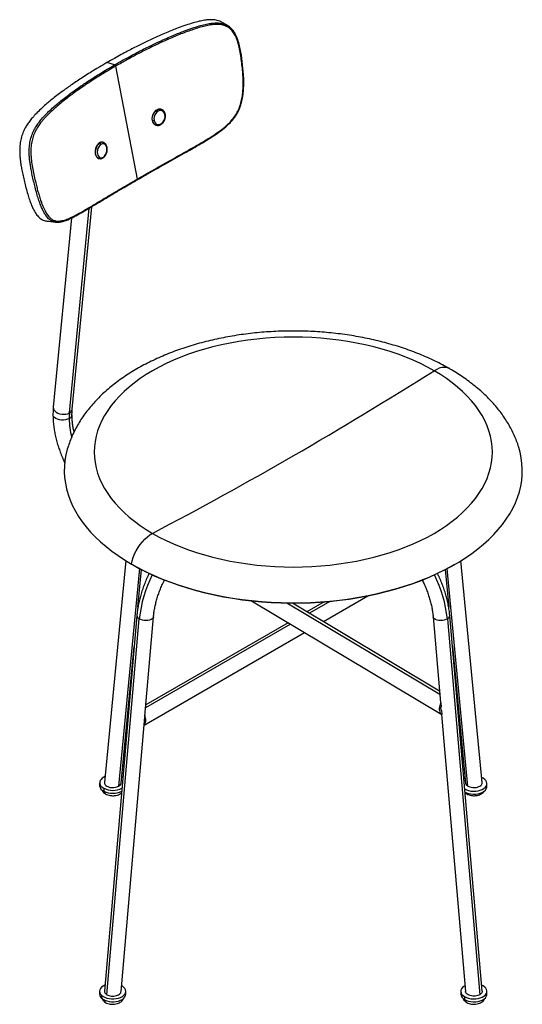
# Paper-space layout '_Isometric' of a CAD drawing. Header units: millimetres. Extents: x -230 to 192, y -96 to 731.
import ezdxf

# ---------------------------------------------------------------- set-up
doc = ezdxf.new("R2010")
doc.units = ezdxf.units.MM

psp = doc.layouts.new('_Isometric')

# ---------------------------------------------------------------- linework, layer by layer
at = {"color": 7, "linetype": 'Continuous', "lineweight": 25}
for p, q in [((-150.19, 693.32), (-156.71, 695.2)), ((-131.12, 597.34), (-149.33, 692.23)), ((-110.77, 655.86), (-111.07, 655.97)), ((-118.41, 646.57), (-118.73, 646.69)), ((-115.79, 642.79), (-115.48, 642.68)), ((-162.71, 627.57), (-163.08, 627.66)), ((-159.9, 628.18), (-160.26, 628.26)), ((-160.16, 628.23), (-159.9, 628.18)), ((-163.4, 614.62), (-163.04, 614.54)), ((-162.78, 614.49), (-163.04, 614.54)), ((-188.17, 400.84), (-171.65, 572.87)), ((-185.84, 404.01), (-169.49, 574.15)), ((-186.47, 564.69), (-201.76, 405.54)), ((-140.91, 276.72), (-158.81, 90.33)), ((-135.98, 273.78), (-135.28, 273.37)), ((135.28, 273.37), (135.98, 273.78)), ((158.81, 90.33), (140.91, 276.72)), ((-129.26, 270.05), (-146.83, 87.21)), ((-130.59, 237.72), (-127.57, 269.17)), ((127.57, 269.17), (130.6, 237.66)), ((146.83, 87.21), (129.26, 270.05)), ((-35.13, 242.94), (124.71, 147.45)), ((123.21, 164.2), (-5.53, 241.11)), ((122.96, 167.13), (-0.79, 241.07)), ((25.95, 242.09), (11.48, 233.74)), ((30.77, 242.5), (13.5, 232.53)), ((25.24, 225.51), (62.76, 247.17)), ((-131.52, 230.66), (-158.82, -85.01)), ((-156.78, -88.06), (-129.47, 227.81)), ((-124.78, 146.06), (-117.57, 229.45)), ((-4.38, 224.58), (-123.96, 155.55)), ((117.57, 229.45), (123.79, 157.52)), ((129.47, 227.81), (156.78, -88.06)), ((158.82, -85.01), (131.52, 230.66)), ((-125.43, 138.53), (9.38, 216.35)), ((-2.37, 223.37), (-124.18, 153.05)), ((-144.8, 89.84), (-133.77, 204.57)), ((133.77, 204.57), (144.8, 89.84)), ((123.79, 158.02), (123.89, 157.03)), ((123.89, 157.03), (124.18, 153.73)), ((124.44, 150.75), (124.72, 147.44)), ((-125.48, 138.63), (-124.89, 145.5)), ((-124.77, 146.62), (-124.89, 145.5)), ((124.66, 147.48), (144.79, -85.37)), ((-144.79, -85.37), (-125.43, 138.6)), ((-125.48, 138.63), (-125.49, 138.58)), ((-143.32, 94.13), (-144.36, 94.76)), ((144.4, 94), (143.39, 93.4)), ((159.58, 93.8), (158.42, 94.38)), ((-162.8, 90.08), (-162.8, 87.64)), ((-159.25, 85.41), (-159.25, 82.96)), ((162.8, 86.86), (162.8, 89.31)), ((144.4, 81.71), (145.74, 80.66)), ((159.58, -80.7), (158.39, -80.1)), ((-162.8, -85.19), (-162.8, -87.64)), ((-161.18, -88.51), (-161.18, -90.96)), ((-140.81, -87.64), (-140.81, -85.19)), ((140.8, -85.19), (140.8, -87.64)), ((144.03, -89.68), (144.03, -92.13)), ((162.8, -87.64), (162.8, -85.19))]:
    psp.add_line(p, q, dxfattribs=at)
at = {"color": 7, "linetype": 'Continuous', "lineweight": 25, "flags": 128}
for points in [[(-111.08, 655.98), (-112.18, 656.2), (-113.39, 656.09), (-114.59, 655.65), (-115.74, 654.89), (-116.77, 653.86), (-117.64, 652.6), (-118.29, 651.18), (-118.7, 649.67), (-118.85, 648.15), (-118.73, 646.69)], [(-118.41, 646.57), (-118.53, 648.03), (-118.39, 649.56), (-117.98, 651.07), (-117.32, 652.48), (-116.46, 653.74), (-115.42, 654.77), (-114.28, 655.53), (-113.07, 655.98), (-111.87, 656.08), (-110.77, 655.86)], [(-107.96, 651.36), (-108.37, 652.67), (-109.06, 653.73), (-109.98, 654.47), (-111.08, 654.85), (-112.27, 654.83), (-113.48, 654.41), (-114.62, 653.63), (-115.61, 652.54), (-116.39, 651.2), (-116.91, 649.73), (-117.12, 648.2), (-117.02, 646.73)], [(-110.77, 655.86), (-110.73, 655.85), (-110.53, 655.77)], [(-117.02, 646.73), (-116.61, 645.42), (-115.92, 644.36), (-115, 643.61), (-113.9, 643.24), (-112.71, 643.26), (-111.5, 643.68), (-110.36, 644.46), (-109.37, 645.55), (-108.59, 646.88), (-108.07, 648.36), (-107.86, 649.89), (-107.96, 651.36)], [(-115.48, 642.68), (-115.52, 642.69), (-115.72, 642.78)], [(-163.08, 627.66), (-164.07, 626.83), (-164.94, 625.74), (-165.67, 624.43), (-166.2, 622.97), (-166.51, 621.44), (-166.59, 619.9), (-166.43, 618.44), (-166.04, 617.14), (-165.43, 616.05), (-164.65, 615.23), (-163.73, 614.72), (-163.41, 614.62)], [(-163.04, 614.54), (-163.36, 614.63), (-164.29, 615.14), (-165.07, 615.96), (-165.67, 617.05), (-166.06, 618.36), (-166.22, 619.82), (-166.14, 621.35), (-165.83, 622.89), (-165.3, 624.34), (-164.58, 625.65), (-163.7, 626.75), (-162.71, 627.57)], [(-161.8, 626.52), (-162.78, 625.67), (-163.62, 624.52), (-164.27, 623.14), (-164.67, 621.62), (-164.81, 620.08), (-164.67, 618.62), (-164.26, 617.33), (-163.61, 616.3), (-162.77, 615.61), (-161.78, 615.29), (-160.73, 615.38), (-159.68, 615.87)], [(-159.68, 615.87), (-158.7, 616.72), (-157.85, 617.87), (-157.21, 619.25), (-156.8, 620.76), (-156.66, 622.3), (-156.81, 623.77), (-157.21, 625.06), (-157.86, 626.08), (-158.71, 626.78), (-159.69, 627.09), (-160.74, 627), (-161.8, 626.52)], [(118.32, 436.26), (112.73, 439.35), (106.9, 442.28), (100.84, 445.05), (94.56, 447.65), (88.09, 450.09), (81.42, 452.35), (74.59, 454.43), (67.59, 456.33), (60.45, 458.03), (53.18, 459.55), (45.79, 460.87), (38.31, 461.99), (30.75, 462.91), (23.12, 463.63), (15.44, 464.15), (7.73, 464.45), (0, 464.56), (-7.73, 464.45), (-15.44, 464.15), (-23.12, 463.63), (-30.75, 462.91), (-38.31, 461.99), (-45.79, 460.87), (-53.18, 459.55), (-60.45, 458.03), (-67.59, 456.33), (-74.59, 454.43), (-81.42, 452.35), (-88.09, 450.09), (-94.56, 447.65), (-100.84, 445.05), (-106.9, 442.28), (-112.73, 439.35), (-118.32, 436.26), (-123.66, 433.04), (-128.73, 429.67), (-133.53, 426.17), (-138.05, 422.55), (-142.27, 418.81), (-146.18, 414.96), (-149.79, 411.02), (-153.07, 406.98), (-156.03, 402.85), (-158.66, 398.66), (-160.94, 394.39), (-162.89, 390.08), (-164.48, 385.71), (-165.73, 381.31), (-166.62, 376.87), (-167.15, 372.42), (-167.33, 367.96), (-167.15, 363.5), (-166.62, 359.05), (-165.73, 354.61), (-164.48, 350.21), (-162.89, 345.84), (-160.94, 341.52), (-158.66, 337.26), (-156.03, 333.06), (-153.07, 328.94), (-149.79, 324.9), (-146.18, 320.95), (-142.27, 317.11), (-138.05, 313.37), (-133.53, 309.75), (-128.73, 306.25), (-123.66, 302.88), (-118.32, 299.65)], [(131.45, 437.88), (130.46, 438.37), (128.71, 438.88), (126.81, 439.05), (124.79, 438.87), (122.68, 438.34), (120.51, 437.46), (118.32, 436.26)], [(-118.32, 299.65), (-112.73, 296.57), (-106.9, 293.64), (-100.84, 290.87), (-94.56, 288.27), (-88.09, 285.83), (-81.42, 283.57), (-74.59, 281.49), (-67.59, 279.59), (-60.45, 277.88), (-53.18, 276.37), (-45.79, 275.05), (-38.31, 273.93), (-30.75, 273.01), (-23.12, 272.29), (-15.44, 271.77), (-7.73, 271.46), (0, 271.36), (7.73, 271.46), (15.44, 271.77), (23.12, 272.29), (30.75, 273.01), (38.31, 273.93), (45.79, 275.05), (53.18, 276.37), (60.45, 277.88), (67.59, 279.59), (74.59, 281.49), (81.42, 283.57), (88.09, 285.83), (94.56, 288.27), (100.84, 290.87), (106.9, 293.64), (112.73, 296.57), (118.32, 299.65), (123.66, 302.88), (128.73, 306.25), (133.53, 309.75), (138.05, 313.37), (142.27, 317.11), (146.18, 320.95), (149.79, 324.9), (153.07, 328.94), (156.03, 333.06), (158.66, 337.26), (160.94, 341.52), (162.89, 345.84), (164.48, 350.21), (165.73, 354.61), (166.62, 359.05), (167.15, 363.5), (167.33, 367.96), (167.15, 372.42), (166.62, 376.87), (165.73, 381.31), (164.48, 385.71), (162.89, 390.08), (160.94, 394.39), (158.66, 398.66), (156.03, 402.85), (153.07, 406.98), (149.79, 411.02), (146.18, 414.96), (142.27, 418.81), (138.05, 422.55), (133.53, 426.17), (128.73, 429.67), (123.66, 433.04), (118.32, 436.26)], [(-201.76, 405.54), (-201.73, 404.67), (-201.34, 403.53), (-200.57, 402.46), (-199.46, 401.5), (-198.06, 400.71), (-196.45, 400.12), (-194.71, 399.77), (-192.93, 399.66), (-191.18, 399.81), (-189.57, 400.21), (-188.17, 400.84)], [(-188.39, 396.1), (-189.79, 395.46), (-191.41, 395.01), (-193.16, 394.78), (-194.95, 394.78), (-196.69, 395.01), (-198.31, 395.46), (-199.71, 396.1), (-200.82, 396.91), (-201.6, 397.84), (-202, 398.85), (-202.05, 399.37)], [(-189.54, 371.84), (-190, 370.29), (-191.15, 365.55), (-191.95, 360.8), (-192.4, 356.02), (-192.49, 351.24), (-192.22, 346.46), (-191.6, 341.69), (-190.62, 336.94), (-189.29, 332.22), (-187.61, 327.54), (-185.58, 322.9), (-183.21, 318.32), (-180.49, 313.8), (-177.45, 309.36), (-174.07, 304.99), (-170.38, 300.71), (-166.36, 296.53), (-162.04, 292.45), (-157.42, 288.48), (-152.51, 284.63), (-147.32, 280.9), (-141.85, 277.31), (-136.12, 273.85)], [(-136.12, 273.85), (-130.14, 270.55), (-123.91, 267.39), (-117.46, 264.39), (-110.79, 261.56), (-103.91, 258.89), (-96.85, 256.39), (-89.6, 254.08), (-82.19, 251.94), (-74.62, 250), (-66.92, 248.24), (-59.09, 246.67), (-51.16, 245.3), (-43.12, 244.13), (-35.01, 243.16), (-26.84, 242.39), (-18.61, 241.83), (-10.35, 241.47), (-2.07, 241.31), (6.21, 241.36), (14.48, 241.62), (22.73, 242.08), (30.93, 242.75), (39.08, 243.62), (47.15, 244.69), (55.14, 245.96), (63.02, 247.43), (70.79, 249.09), (78.42, 250.95), (85.91, 252.99), (93.25, 255.21), (100.4, 257.62), (107.38, 260.2), (114.15, 262.95), (120.71, 265.87), (127.05, 268.95), (133.16, 272.18), (139.02, 275.56), (144.62, 279.09), (149.95, 282.75), (155, 286.54), (159.77, 290.45), (164.24, 294.47), (168.41, 298.6), (172.26, 302.84), (175.8, 307.16), (179.01, 311.57), (181.89, 316.05), (184.43, 320.6), (186.64, 325.21), (188.49, 329.88), (190, 334.58), (191.15, 339.31), (191.95, 344.07), (192.4, 348.85), (192.49, 353.63), (192.22, 358.41), (191.6, 363.18), (190.62, 367.93), (189.53, 371.86)], [(-136.12, 273.85), (-135.46, 276.65), (-134.55, 279.48), (-133.41, 282.3), (-132.03, 285.07), (-130.46, 287.74), (-128.71, 290.28), (-126.81, 292.64), (-124.79, 294.79), (-122.68, 296.69), (-120.51, 298.32), (-118.32, 299.65)], [(-135.28, 273.37), (-129.46, 270.16), (-123.27, 267.02), (-116.85, 264.03), (-110.21, 261.21), (-103.37, 258.56), (-96.34, 256.08), (-89.13, 253.77), (-81.76, 251.65), (-74.23, 249.71), (-66.57, 247.96), (-58.78, 246.4), (-50.89, 245.04), (-42.9, 243.88), (-34.83, 242.91), (-26.7, 242.15), (-18.51, 241.59), (-10.3, 241.23), (-2.06, 241.07), (6.18, 241.13), (14.41, 241.38), (22.61, 241.84), (30.77, 242.5), (38.87, 243.37), (46.91, 244.43), (54.85, 245.7), (62.69, 247.16), (70.42, 248.81), (78.02, 250.66), (85.47, 252.69), (92.76, 254.9), (99.88, 257.3), (106.82, 259.86), (113.56, 262.6), (120.09, 265.5), (126.39, 268.57), (132.47, 271.78), (135.28, 273.37)], [(-117.57, 229.45), (-117.61, 229.22), (-117.95, 228.45), (-118.62, 227.77), (-119.6, 227.2), (-120.81, 226.77), (-122.22, 226.51), (-123.74, 226.42), (-125.31, 226.52), (-126.83, 226.79), (-128.24, 227.23), (-129.47, 227.81)], [(129.47, 227.81), (128.24, 227.23), (126.83, 226.79), (125.31, 226.52), (123.74, 226.42), (122.22, 226.51), (120.81, 226.77), (119.6, 227.2), (118.62, 227.77), (117.95, 228.45), (117.61, 229.22), (117.57, 229.45)], [(-158.35, 95.19), (-159.18, 94.8), (-160.55, 93.93), (-161.63, 92.94), (-162.37, 91.85), (-162.75, 90.7), (-162.76, 89.53), (-162.4, 88.37), (-161.67, 87.28), (-160.61, 86.28), (-159.25, 85.41)], [(144.03, 84.82), (145.59, 84.07), (147.36, 83.5), (149.29, 83.13), (151.3, 82.97), (153.32, 83.02), (155.3, 83.29), (157.16, 83.76), (158.83, 84.43), (160.27, 85.25), (161.41, 86.22), (162.23, 87.29), (162.7, 88.43), (162.79, 89.6), (162.51, 90.76), (161.87, 91.88), (160.88, 92.9), (159.58, 93.8)], [(144.36, 82.19), (145.59, 81.62), (147.36, 81.05), (149.29, 80.68), (151.3, 80.52), (153.32, 80.57), (155.3, 80.84), (157.16, 81.31), (158.83, 81.98), (160.27, 82.8), (161.41, 83.77), (162.23, 84.84), (162.7, 85.98), (162.8, 86.86)], [(-158.39, -80.1), (-158.41, -80.11), (-159.91, -80.89), (-161.14, -81.83), (-162.05, -82.87), (-162.61, -84), (-162.8, -85.17), (-162.62, -86.33), (-162.07, -87.46), (-161.18, -88.51)], [(-161.18, -88.51), (-159.96, -89.45), (-158.46, -90.24), (-156.74, -90.86), (-154.85, -91.29), (-152.85, -91.51), (-150.82, -91.51), (-148.83, -91.3), (-146.93, -90.88), (-145.2, -90.27), (-143.7, -89.48), (-142.47, -88.55), (-141.56, -87.5), (-141, -86.37), (-140.81, -85.21), (-140.99, -84.04), (-141.54, -82.91), (-142.43, -81.86)], [(-142.43, -81.86), (-143.65, -80.92), (-144.37, -80.5)], [(144.37, -80.5), (143.34, -81.13), (142.2, -82.1), (141.38, -83.17), (140.91, -84.31), (140.82, -85.48), (141.1, -86.64), (141.74, -87.75), (142.73, -88.77), (144.03, -89.68)], [(144.03, -89.68), (145.59, -90.42), (147.36, -90.99), (149.29, -91.37), (151.3, -91.53), (153.32, -91.47), (155.3, -91.21), (157.16, -90.73), (158.83, -90.07), (160.27, -89.24), (161.41, -88.28), (162.23, -87.2), (162.7, -86.06), (162.79, -84.89), (162.51, -83.73), (161.87, -82.62), (160.88, -81.6), (159.58, -80.7)], [(-161.18, -90.96), (-159.96, -91.9), (-158.46, -92.69), (-156.74, -93.31), (-154.85, -93.74), (-152.85, -93.96), (-150.82, -93.96), (-148.83, -93.75), (-146.93, -93.33), (-145.2, -92.71), (-143.7, -91.93), (-142.47, -91), (-141.56, -89.95), (-141, -88.82), (-140.81, -87.66), (-140.81, -87.64)], [(144.03, -92.13), (145.59, -92.87), (147.36, -93.44), (149.29, -93.82), (151.3, -93.98), (153.32, -93.92), (155.3, -93.66), (157.16, -93.18), (158.83, -92.52), (160.27, -91.69), (161.41, -90.73), (162.23, -89.65), (162.7, -88.51), (162.8, -87.64)]]:
    psp.add_lwpolyline(points, dxfattribs=at)
at = {"color": 7, "linetype": 'Continuous', "lineweight": 25}
for centre, radius, start, end in [((-114.03, 647.17), 4.72, 185.90239, 248.01875), ((-117.93, 648.51), 2, 256.00648, 297.00513), ((-113.53, 647.18), 4.92, 187.05949, 243.54512), ((-108.1, 651.83), 0.494, 286.52683, 352.33119), ((-160.97, 624.74), 3.59, 78.67589, 125.82694), ((-160.58, 624.61), 3.65, 83.40961, 125.61985), ((-163.16, 626.26), 1.39, 10.59365, 70.95556), ((-160.25, 615.67), 0.609, 309.67384, 19.05415), ((-1933.42, 3696.43), 3852.06, 300.12707, 302.18371), ((-138.82, 396.17), 49.57, 174.58989, 180.07342), ((-189.97, 399.7), 3.93, 293.59465, 355.12832), ((-189.95, 404.6), 4.16, 295.31954, 351.79547), ((-121.77, 396.68), 66.63, 180.49771, 194.08138), ((-1788.37, 3476.11), 3588.72, 297.73353, 299.8896), ((-23.96, 216.71), 106.09, 153.05337, 173.99612), ((24.57, 216.89), 105.47, 5.94135, 27.00915), ((-128.26, 230.84), 3.26, 183.28314, 248.28191), ((128.26, 230.84), 3.27, 291.72021, 356.70074), ((-157.13, 88.26), 5.71, 186.28015, 248.19935), ((-151.82, 100.52), 16.84, 243.80439, 297.41112), ((-151.81, 98.15), 16.91, 243.88346, 296.40307), ((-158.2, -87.44), 4.61, 182.43108, 229.76874), ((146.26, -87.12), 5.48, 185.34906, 245.97108)]:
    psp.add_arc(centre, radius, start, end, dxfattribs=at)
for points, knots in [([(-59.7, 728.84), (-60.08, 729.06), (-61.07, 729.65), (-62.82, 730.35), (-64.98, 730.92), (-67.6, 731.27), (-70.86, 731.28), (-74.84, 730.81), (-79.39, 729.91), (-84.6, 728.51), (-90.52, 726.65), (-96.3, 724.58), (-101.82, 722.43), (-107.09, 720.24), (-112.83, 717.74), (-119.02, 714.93), (-124.74, 712.2), (-129.95, 709.64), (-134.64, 707.26), (-139.58, 704.68), (-144.87, 701.85), (-150.64, 698.67), (-154.61, 696.4), (-156.71, 695.2)], [0, 0, 0, 0, 0.012987, 0.034316, 0.055653, 0.078605, 0.111081, 0.149215, 0.19169, 0.241164, 0.299253, 0.364057, 0.41188, 0.464207, 0.523361, 0.587584, 0.655958, 0.703263, 0.753617, 0.807105, 0.864258, 0.928336, 1, 1, 1, 1]), ([(-150.19, 693.32), (-147.96, 694.59), (-143.75, 697), (-137.64, 700.34), (-132.07, 703.32), (-126.87, 706), (-121.94, 708.47), (-117.23, 710.75), (-112.18, 713.13), (-106.83, 715.55), (-101.32, 717.94), (-96.26, 720.03), (-90.91, 722.11), (-85.27, 724.12), (-79.46, 725.93), (-74.35, 727.29), (-69.87, 728.15), (-65.97, 728.59), (-62.76, 728.56), (-60.2, 728.18), (-57.69, 727.54), (-56.14, 726.65), (-55.2, 726.11)], [0, 0, 0, 0, 0.0778989, 0.1467494, 0.2080476, 0.2653808, 0.3189676, 0.3693931, 0.4176528, 0.4805523, 0.538441, 0.5897342, 0.6367329, 0.7016251, 0.7598005, 0.8093581, 0.8519217, 0.890161, 0.9227683, 0.9458499, 0.9673456, 1, 1, 1, 1]), ([(-55.15, 726.2), (-55.91, 726.65), (-57.42, 727.53), (-58.93, 728.42), (-59.68, 728.87)], [0, 0, 0, 0, 0.5, 1, 1, 1, 1]), ([(-131.12, 597.34), (-128.29, 598.97), (-122.75, 602.16), (-114.4, 606.89), (-106.12, 611.55), (-97.73, 616.26), (-89.11, 621.1), (-80.34, 626.06), (-72.71, 630.54), (-66.35, 634.59), (-61.26, 638.11), (-56.75, 641.73), (-52.89, 645.43), (-49.72, 649.2), (-47.04, 653.37), (-45.03, 657.91), (-43.65, 662.6), (-42.78, 667.33), (-42.29, 672.05), (-42.11, 677.21), (-42.22, 682.85), (-42.66, 688.93), (-43.33, 694.99), (-44.17, 700.96), (-45.17, 706.86), (-46.44, 712.13), (-48.09, 716.68), (-50.12, 720.42), (-52.36, 723.08), (-54.54, 724.71), (-56.9, 726.04), (-60.15, 727.11), (-64.58, 727.45), (-69.31, 726.95), (-74.29, 725.96), (-79.23, 724.61), (-84.22, 723.05), (-91.08, 720.65), (-99.71, 717.21), (-110.11, 712.64), (-120.21, 707.85), (-130.04, 702.86), (-139.72, 697.69), (-146.06, 694.09), (-149.33, 692.23)], [0, 0, 0, 0, 0.037686, 0.073889, 0.108612, 0.143498, 0.179446, 0.215364, 0.250803, 0.271938, 0.292824, 0.313442, 0.32916, 0.344779, 0.360489, 0.376053, 0.391729, 0.407344, 0.422918, 0.438558, 0.459002, 0.479941, 0.50087, 0.521722, 0.542446, 0.563223, 0.578822, 0.594467, 0.610098, 0.617946, 0.625824, 0.641475, 0.657176, 0.675876, 0.694014, 0.712721, 0.73163, 0.750793, 0.791643, 0.832774, 0.875378, 0.915604, 0.956501, 1, 1, 1, 1]), ([(-131.25, 596.71), (-129.81, 597.54), (-127.17, 599.06), (-123.52, 601.15), (-120.57, 602.83), (-118.14, 604.21), (-113.88, 606.63), (-105.19, 611.52), (-95.01, 617.22), (-85.59, 622.53), (-79.45, 626.03), (-73.28, 629.66), (-67.12, 633.51), (-61.01, 637.69), (-55.6, 642.1), (-51.07, 646.78), (-47.9, 651.08), (-45.73, 655.21), (-44.26, 658.91), (-43.03, 663.31), (-42.13, 668.38), (-41.68, 674.05), (-41.61, 679.65), (-41.91, 687.03), (-42.87, 696.07), (-44.2, 705), (-45.77, 712.01), (-47.22, 716.29), (-48.85, 719.55), (-50.39, 722.02), (-51.77, 723.47), (-52.48, 724.21)], [0, 0, 0, 0, 0.031354, 0.057496, 0.078432, 0.094321, 0.108904, 0.168345, 0.275519, 0.316132, 0.356733, 0.397322, 0.437954, 0.478561, 0.519218, 0.549919, 0.580714, 0.601305, 0.621733, 0.642307, 0.672839, 0.703308, 0.733877, 0.764365, 0.825167, 0.885908, 0.916512, 0.947921, 0.964124, 0.981393, 1, 1, 1, 1]), ([(-52.48, 724.21), (-52.49, 724.22), (-53.25, 725.08), (-54.25, 725.67), (-55.24, 726.25)], [0, 0, 0, 0, 0.009037, 1, 1, 1, 1]), ([(-55.2, 726.11), (-54.88, 725.98), (-54.3, 725.74), (-53.85, 725.29), (-53.65, 725.08)], [0, 0, 0, 0, 0.542144, 1, 1, 1, 1]), ([(-156.71, 695.2), (-159.01, 693.86), (-163.34, 691.33), (-169.32, 687.69), (-174.62, 684.37), (-179.39, 681.28), (-183.79, 678.35), (-187.87, 675.54), (-192.12, 672.51), (-196.47, 669.31), (-200.77, 666), (-204.54, 662.97), (-208.36, 659.74), (-212.22, 656.26), (-216, 652.53), (-219.19, 649.1), (-221.81, 645.87), (-223.97, 642.83), (-225.6, 640.04), (-226.81, 637.51), (-228.03, 634.43), (-229.16, 630.41), (-229.8, 626.17), (-230, 622.75), (-230.03, 619.91), (-229.89, 616.83), (-229.57, 613.47), (-229.08, 609.88), (-228.36, 605.83), (-227.42, 601.26), (-226.31, 596.3), (-225.04, 591.13), (-223.69, 586.11), (-222.24, 581.36), (-220.77, 577.2), (-219.27, 573.55), (-217.73, 570.47), (-215.92, 567.51), (-213.73, 564.86), (-210.97, 562.99), (-208.99, 562.23), (-207.91, 562.24), (-207.89, 562.24)], [0, 0, 0, 0, 0.045731, 0.086028, 0.121876, 0.155393, 0.186655, 0.216111, 0.244281, 0.280922, 0.314307, 0.343536, 0.36968, 0.406175, 0.438804, 0.466486, 0.490494, 0.511713, 0.529854, 0.542831, 0.555222, 0.579516, 0.602534, 0.614738, 0.627426, 0.642525, 0.658927, 0.67678, 0.696777, 0.721669, 0.74916, 0.776513, 0.80615, 0.832902, 0.858254, 0.88086, 0.901723, 0.92135, 0.947977, 0.97331, 0.999462, 1, 1, 1, 1]), ([(-156.96, 695.05), (-156.96, 695.06), (-156.95, 695.1), (-156.93, 695.14), (-156.88, 695.19), (-156.81, 695.22), (-156.75, 695.21), (-156.71, 695.2)], [0, 0, 0, 0, 0.08391, 0.274831, 0.465753, 0.652707, 1, 1, 1, 1]), ([(-199.9, 561.24), (-199.98, 561.24), (-201.1, 561.24), (-203.11, 562.03), (-205.82, 563.94), (-207.99, 566.61), (-209.78, 569.59), (-211.3, 572.68), (-212.78, 576.34), (-214.24, 580.51), (-215.69, 585.26), (-217.03, 590.29), (-218.29, 595.47), (-219.4, 600.43), (-220.34, 605), (-221.06, 609.05), (-221.56, 612.64), (-221.88, 615.99), (-222.02, 619.07), (-222.01, 621.89), (-221.82, 625.3), (-221.2, 629.51), (-220.1, 633.51), (-218.91, 636.57), (-217.73, 639.08), (-216.14, 641.84), (-214.03, 644.84), (-211.46, 648.02), (-208.34, 651.41), (-204.62, 655.08), (-200.82, 658.52), (-197.03, 661.73), (-193.26, 664.77), (-188.94, 668.09), (-184.08, 671.67), (-179.41, 674.96), (-175.01, 677.95), (-170.94, 680.64), (-166.53, 683.47), (-161.67, 686.5), (-156.21, 689.81), (-152.27, 692.1), (-150.19, 693.32)], [0, 0, 0, 0, 0.001914, 0.028007, 0.053375, 0.08013, 0.099894, 0.120927, 0.143739, 0.169337, 0.196358, 0.2263, 0.253939, 0.281718, 0.306872, 0.327081, 0.345119, 0.361685, 0.376926, 0.38972, 0.402012, 0.425132, 0.449433, 0.461791, 0.474709, 0.49274, 0.513804, 0.53762, 0.565069, 0.597418, 0.633594, 0.659998, 0.689612, 0.723485, 0.760621, 0.800244, 0.82764, 0.856811, 0.88786, 0.921017, 0.958246, 1, 1, 1, 1]), ([(-149.33, 692.23), (-151.23, 691.12), (-154.83, 689.02), (-159.99, 685.91), (-164.98, 682.81), (-169.86, 679.69), (-174.74, 676.47), (-179.39, 673.28), (-183.86, 670.11), (-188.17, 666.92), (-192.36, 663.7), (-196.49, 660.37), (-199.94, 657.42), (-202.74, 654.87), (-204.99, 652.73), (-207.19, 650.53), (-209.28, 648.31), (-211.46, 645.8), (-213.69, 642.93), (-215.98, 639.46), (-217.95, 635.46), (-219.44, 630.94), (-220.24, 626.89), (-220.54, 623.59), (-220.65, 620.86), (-220.61, 617.89), (-220.38, 614.7), (-219.9, 610.56), (-219.05, 605.56), (-217.83, 599.79), (-216.64, 594.56), (-215.47, 589.89), (-214.35, 585.72), (-213.13, 581.69), (-211.95, 578.21), (-210.85, 575.31), (-209.83, 572.91), (-208.54, 570.28), (-206.91, 567.52), (-204.82, 564.93), (-202.44, 563.06), (-199.8, 562.12), (-197.04, 561.91), (-193.89, 562.37), (-190.36, 563.47), (-186.47, 565.19), (-181.27, 567.83), (-174.62, 571.64), (-166.41, 576.53), (-158.05, 581.52), (-149.48, 586.61), (-140.59, 591.85), (-134.32, 595.48), (-131.12, 597.34)], [0, 0, 0, 0, 0.025558, 0.048622, 0.071024, 0.095346, 0.117996, 0.141625, 0.164012, 0.185213, 0.207816, 0.229639, 0.251307, 0.264388, 0.276765, 0.289772, 0.302741, 0.314132, 0.329848, 0.345582, 0.361217, 0.376926, 0.392513, 0.400359, 0.408289, 0.418594, 0.429026, 0.439737, 0.460456, 0.481331, 0.502113, 0.51772, 0.533361, 0.549375, 0.564606, 0.575254, 0.585577, 0.595897, 0.611496, 0.627155, 0.642753, 0.658402, 0.674021, 0.689605, 0.710218, 0.730972, 0.751816, 0.792465, 0.834212, 0.87589, 0.915292, 0.956661, 1, 1, 1, 1]), ([(-150.19, 693.32), (-150.1, 693.28), (-149.96, 693.22), (-149.78, 693.06), (-149.65, 692.92), (-149.54, 692.75), (-149.41, 692.52), (-149.36, 692.34), (-149.33, 692.23)], [0, 0, 0, 0, 0.239457, 0.368361, 0.5, 0.631639, 0.760543, 1, 1, 1, 1]), ([(-107.61, 651.76), (-107.66, 652.01), (-107.81, 652.71), (-108.27, 653.76), (-109.03, 654.78), (-109.8, 655.45), (-110.35, 655.66), (-110.51, 655.72)], [0, 0, 0, 0, 0.138005, 0.391031, 0.6431, 0.890626, 1, 1, 1, 1]), ([(-115.73, 642.82), (-115.54, 642.73), (-114.99, 642.47), (-113.98, 642.39), (-112.79, 642.54), (-111.62, 642.99), (-110.51, 643.73), (-109.52, 644.71), (-108.67, 645.91), (-108.03, 647.26), (-107.61, 648.71), (-107.45, 650.16), (-107.51, 651.17), (-107.6, 651.69), (-107.61, 651.76)], [0, 0, 0, 0, 0.050367, 0.140971, 0.231391, 0.322922, 0.4161, 0.510599, 0.605811, 0.701303, 0.796981, 0.892915, 0.983662, 1, 1, 1, 1]), ([(-159.86, 615.2), (-159.67, 615.33), (-159.15, 615.71), (-158.36, 616.53), (-157.58, 617.7), (-156.97, 619.04), (-156.57, 620.48), (-156.37, 621.97), (-156.41, 623.43), (-156.68, 624.81), (-157.19, 626.04), (-157.91, 627.07), (-158.83, 627.79), (-159.63, 628.18), (-160.11, 628.2), (-160.22, 628.21)], [0, 0, 0, 0, 0.046487, 0.130003, 0.214212, 0.298691, 0.383172, 0.467774, 0.552673, 0.638072, 0.724063, 0.810025, 0.894363, 0.975602, 1, 1, 1, 1]), ([(-162.72, 614.52), (-162.48, 614.48), (-161.88, 614.4), (-160.89, 614.63), (-160.21, 615), (-159.86, 615.2)], [0, 0, 0, 0, 0.252797, 0.615889, 1, 1, 1, 1]), ([(-199.91, 561.21), (-198.79, 561.17), (-196.68, 561.08), (-193.73, 561.77), (-190.09, 562.93), (-185.51, 565.04), (-179.9, 568.05), (-174.22, 571.34), (-167.47, 575.34), (-159.59, 580.05), (-152.82, 584.07), (-148.36, 586.71), (-146.32, 587.92), (-144.25, 589.14), (-141.93, 590.5), (-139.08, 592.17), (-135.45, 594.28), (-132.74, 595.85), (-131.25, 596.71)], [0, 0, 0, 0, 0.050705, 0.095488, 0.136321, 0.22379, 0.309956, 0.396192, 0.482478, 0.611371, 0.740191, 0.768964, 0.797218, 0.824935, 0.853874, 0.892178, 0.94088, 1, 1, 1, 1]), ([(-131.12, 597.34), (-131.1, 597.23), (-131.08, 597.06), (-131.13, 596.88), (-131.18, 596.77), (-131.23, 596.73), (-131.25, 596.71)], [0, 0, 0, 0, 0.40641, 0.625188, 0.848609, 1, 1, 1, 1]), ([(-207.89, 562.23), (-206.56, 562.06), (-203.89, 561.72), (-201.23, 561.38), (-199.9, 561.21)], [0, 0, 0, 0, 0.500001, 1, 1, 1, 1]), ([(131.45, 437.88), (130.4, 438.48), (127.39, 440.19), (122.26, 442.9), (116, 445.93), (109.57, 448.79), (102.96, 451.48), (96.19, 453.99), (89.27, 456.31), (82.21, 458.46), (75.03, 460.43), (67.74, 462.2), (60.34, 463.8), (52.85, 465.2), (45.28, 466.42), (37.65, 467.44), (29.95, 468.28), (22.22, 468.92), (14.44, 469.37), (6.65, 469.63), (-1.15, 469.7), (-8.95, 469.58), (-16.74, 469.26), (-24.5, 468.75), (-32.23, 468.05), (-39.9, 467.16), (-47.52, 466.08), (-55.06, 464.81), (-62.52, 463.35), (-69.89, 461.7), (-77.15, 459.87), (-84.29, 457.85), (-91.31, 455.65), (-98.19, 453.27), (-104.92, 450.71), (-111.48, 447.97), (-117.88, 445.05), (-124.09, 441.96), (-130.11, 438.69), (-135.92, 435.26), (-141.52, 431.66), (-146.88, 427.91), (-152, 423.99), (-156.86, 419.93), (-161.46, 415.73), (-165.78, 411.39), (-169.8, 406.92), (-173.52, 402.35), (-176.94, 397.67), (-180.03, 392.9), (-182.81, 388.06), (-185.26, 383.15), (-187.36, 378.19), (-188.77, 374.42), (-189.38, 372.29), (-189.51, 371.85)], [0, 0, 0, 0, 0.010484, 0.030017, 0.049535, 0.069041, 0.088531, 0.107999, 0.127445, 0.146867, 0.166267, 0.185644, 0.204999, 0.224336, 0.243654, 0.262958, 0.282249, 0.30153, 0.320803, 0.340071, 0.359336, 0.378601, 0.397869, 0.417141, 0.436421, 0.45571, 0.475013, 0.49433, 0.513666, 0.533022, 0.552401, 0.571804, 0.591234, 0.610692, 0.630179, 0.649695, 0.66924, 0.68881, 0.708403, 0.728012, 0.747631, 0.767243, 0.786836, 0.806391, 0.825888, 0.845305, 0.864617, 0.883803, 0.902838, 0.921707, 0.940395, 0.958896, 0.977209, 0.995341, 1, 1, 1, 1]), ([(189.52, 371.89), (189.48, 372.03), (188.98, 373.83), (187.73, 377.23), (185.74, 382.09), (183.42, 386.89), (180.8, 391.63), (177.87, 396.29), (174.63, 400.88), (171.09, 405.39), (167.26, 409.79), (163.13, 414.09), (158.72, 418.28), (154.03, 422.34), (149.08, 426.27), (143.87, 430.06), (138.5, 433.64), (134.32, 436.21), (131.96, 437.58), (131.45, 437.88)], [0, 0, 0, 0, 0.0052026, 0.0669599, 0.1291656, 0.1918899, 0.255186, 0.3190877, 0.3836073, 0.4487356, 0.5144427, 0.5806807, 0.6473877, 0.7144924, 0.7819198, 0.8495955, 0.9174497, 0.9820844, 1, 1, 1, 1]), ([(-201.76, 405.54), (-201.82, 404.83), (-202, 402.81), (-202.03, 400.72), (-202.05, 399.37)], [0, 0, 0, 0, 0.350762, 1, 1, 1, 1]), ([(-202.05, 399.37), (-202.04, 398.63), (-202.02, 396.52), (-201.8, 392.96), (-201.32, 388.67), (-200.59, 384.32), (-199.65, 379.92), (-198.48, 375.51), (-197.09, 371.08), (-195.5, 366.67), (-193.85, 362.61), (-192.66, 360.05), (-192.13, 358.92)], [0, 0, 0, 0, 0.057684, 0.165571, 0.273339, 0.380981, 0.488464, 0.59578, 0.702933, 0.809943, 0.916833, 1, 1, 1, 1]), ([(-186.05, 399.37), (-186.05, 399.93), (-186.03, 401.53), (-185.91, 403.03), (-185.84, 404.01)], [0, 0, 0, 0, 0.3506419, 1, 1, 1, 1]), ([(-184.32, 384.91), (-184.48, 385.6), (-184.92, 387.53), (-185.42, 390.62), (-185.84, 394.15), (-186.03, 397.06), (-186.04, 398.76), (-186.05, 399.37)], [0, 0, 0, 0, 0.134532, 0.378684, 0.622112, 0.864793, 1, 1, 1, 1]), ([(-121.15, 266.08), (-121.48, 265.42), (-122.52, 263.34), (-124.06, 259.78), (-125.79, 255.43), (-127.31, 251.05), (-128.62, 246.66), (-129.72, 242.29), (-130.59, 237.95), (-131.19, 234.06), (-131.42, 231.66), (-131.52, 230.66)], [0, 0, 0, 0, 0.05663, 0.178491, 0.300442, 0.422517, 0.544748, 0.667165, 0.789794, 0.912655, 1, 1, 1, 1]), ([(131.52, 230.66), (131.45, 231.4), (131.24, 233.56), (130.72, 237.17), (129.89, 241.51), (128.83, 245.88), (127.56, 250.26), (126.08, 254.65), (124.39, 259.01), (122.75, 262.83), (121.6, 265.17), (121.15, 266.08)], [0, 0, 0, 0, 0.0653441, 0.188144, 0.3107668, 0.4332179, 0.5554988, 0.6776234, 0.7996134, 0.9214957, 1, 1, 1, 1]), ([(-117.57, 229.45), (-117.51, 230.07), (-117.34, 231.86), (-116.9, 234.92), (-116.18, 238.65), (-115.25, 242.46), (-114.12, 246.31), (-112.8, 250.19), (-111.27, 254.08), (-109.77, 257.53), (-108.72, 259.65), (-108.29, 260.5)], [0, 0, 0, 0, 0.063394, 0.184783, 0.306426, 0.428333, 0.550486, 0.67286, 0.795421, 0.918131, 1, 1, 1, 1]), ([(108.29, 260.52), (108.82, 259.44), (109.98, 257.07), (111.56, 253.38), (113.05, 249.49), (114.35, 245.6), (115.44, 241.75), (116.33, 237.95), (117.01, 234.24), (117.39, 231.42), (117.53, 229.84), (117.57, 229.45)], [0, 0, 0, 0, 0.10445, 0.22717, 0.349761, 0.472182, 0.594394, 0.71636, 0.838046, 0.959426, 1, 1, 1, 1]), ([(123.89, 157.03), (123.61, 156.36), (123.01, 154.96), (122.63, 152.73), (122.72, 150.5), (123.39, 148.56), (124.29, 147.8), (124.72, 147.44)], [0, 0, 0, 0, 0.17697, 0.367241, 0.563483, 0.790106, 1, 1, 1, 1]), ([(124.44, 150.75), (124.29, 151.25), (124.03, 152.15), (124.13, 153.25), (124.18, 153.73)], [0, 0, 0, 0, 0.5600187, 1, 1, 1, 1]), ([(-124.89, 145.5), (-124.66, 144.88), (-124.48, 144.21), (-124.27, 142.86), (-124.24, 142.18), (-124.35, 140.92), (-124.49, 140.34), (-124.9, 139.35), (-125.17, 138.94), (-125.48, 138.63)], [0, 0, 0, 0, 0.25, 0.25, 0.5, 0.5, 0.75, 0.75, 1, 1, 1, 1]), ([(-161.01, 84.2), (-160.94, 84.01), (-160.63, 83.17), (-159.6, 81.89), (-158.45, 81.07), (-157.87, 80.66)], [0, 0, 0, 0, 0.123179, 0.564352, 1, 1, 1, 1]), ([(-158.75, 90.33), (-158.78, 90.06), (-158.83, 89.37), (-158.18, 88.26), (-156.85, 87.17), (-154.96, 86.4), (-152.86, 86.02), (-150.61, 86.02), (-148.48, 86.4), (-147.34, 86.96), (-146.83, 87.21)], [0, 0, 0, 0, 0.082934, 0.212792, 0.349818, 0.486844, 0.616702, 0.734272, 0.882741, 1, 1, 1, 1]), ([(-158.8, 82.79), (-158.78, 82.57), (-158.73, 81.87), (-158.39, 81.18), (-158.05, 80.74), (-157.89, 80.68), (-157.87, 80.67)], [0, 0, 0, 0, 0.240881, 0.750562, 0.976425, 1, 1, 1, 1]), ([(-146.83, 87.21), (-146.41, 87.5), (-145.45, 88.17), (-144.82, 89.13), (-144.85, 89.72), (-144.86, 89.83)], [0, 0, 0, 0, 0.390874, 0.885787, 1, 1, 1, 1]), ([(144.86, 89.83), (144.85, 89.72), (144.82, 89.13), (145.45, 88.17), (146.41, 87.5), (146.83, 87.21)], [0, 0, 0, 0, 0.114213, 0.609126, 1, 1, 1, 1]), ([(145.74, 80.66), (146.37, 80.35), (147.56, 79.77), (149.61, 79.31), (151.49, 79.14), (153.55, 79.22), (155.53, 79.62), (157.41, 80.35), (158.88, 81.31), (159.89, 82.16), (160.25, 82.84), (160.32, 82.97)], [0, 0, 0, 0, 0.141449, 0.267904, 0.379864, 0.477933, 0.633537, 0.747815, 0.858394, 0.97249, 1, 1, 1, 1]), ([(146.83, 87.21), (147.34, 86.96), (148.48, 86.4), (150.61, 86.02), (152.86, 86.02), (154.96, 86.4), (156.85, 87.17), (158.18, 88.26), (158.83, 89.37), (158.78, 90.06), (158.75, 90.33)], [0, 0, 0, 0, 0.117259, 0.265728, 0.383298, 0.513156, 0.650182, 0.787208, 0.917066, 1, 1, 1, 1]), ([(-157.87, 80.66), (-157.24, 80.35), (-156.05, 79.77), (-154, 79.31), (-152.12, 79.14), (-150.06, 79.23), (-148.07, 79.61), (-146.21, 80.37), (-145.04, 81.03), (-144.52, 81.57), (-144.4, 81.69)], [0, 0, 0, 0, 0.158662, 0.300504, 0.426089, 0.536092, 0.71063, 0.838815, 0.962849, 1, 1, 1, 1]), ([(144.94, 82.01), (145.06, 81.66), (145.23, 81.13), (145.56, 80.74), (145.72, 80.68), (145.74, 80.67)], [0, 0, 0, 0, 0.643208, 0.966279, 1, 1, 1, 1]), ([(-158.75, -85.01), (-158.77, -85.26), (-158.84, -86), (-158.17, -87.1), (-157.21, -87.77), (-156.78, -88.06)], [0, 0, 0, 0, 0.227764, 0.659233, 1, 1, 1, 1]), ([(-157.87, -94.61), (-157.24, -94.92), (-156.05, -95.5), (-154, -95.96), (-152.12, -96.13), (-150.06, -96.05), (-148.07, -95.65), (-146.2, -94.92), (-144.72, -93.97), (-143.37, -92.7), (-142.78, -91.49), (-142.47, -90.84)], [0, 0, 0, 0, 0.128165, 0.242744, 0.34419, 0.433049, 0.57404, 0.677586, 0.77778, 0.881161, 1, 1, 1, 1]), ([(-156.78, -88.06), (-156.27, -88.31), (-155.13, -88.87), (-153, -89.25), (-150.75, -89.25), (-148.65, -88.87), (-146.76, -88.1), (-145.45, -87.01), (-144.82, -86.04), (-144.85, -85.49), (-144.86, -85.36)], [0, 0, 0, 0, 0.122575, 0.277775, 0.400675, 0.53642, 0.679658, 0.822896, 0.958642, 1, 1, 1, 1]), ([(156.78, -88.06), (156.27, -88.31), (155.13, -88.87), (153, -89.25), (150.75, -89.25), (148.65, -88.87), (146.76, -88.1), (145.45, -87.01), (144.82, -86.04), (144.85, -85.49), (144.86, -85.36)], [0, 0, 0, 0, 0.122575, 0.277775, 0.400675, 0.53642, 0.679658, 0.822896, 0.958642, 1, 1, 1, 1]), ([(158.75, -85.01), (158.77, -85.26), (158.84, -86), (158.17, -87.1), (157.21, -87.77), (156.78, -88.06)], [0, 0, 0, 0, 0.227764, 0.659233, 1, 1, 1, 1]), ([(-161.01, -91.07), (-160.94, -91.26), (-160.63, -92.1), (-159.6, -93.38), (-158.45, -94.2), (-157.87, -94.61)], [0, 0, 0, 0, 0.123028, 0.564278, 1, 1, 1, 1]), ([(-158.79, -92.5), (-158.78, -92.72), (-158.73, -93.41), (-158.39, -94.09), (-158.05, -94.53), (-157.89, -94.59), (-157.87, -94.6)], [0, 0, 0, 0, 0.234623, 0.748506, 0.976231, 1, 1, 1, 1]), ([(142.58, -91.01), (142.66, -91.22), (142.97, -92.09), (144.01, -93.38), (145.16, -94.2), (145.74, -94.61)], [0, 0, 0, 0, 0.134167, 0.569812, 1, 1, 1, 1]), ([(144.81, -92.44), (144.83, -92.68), (144.88, -93.39), (145.22, -94.09), (145.56, -94.53), (145.72, -94.59), (145.74, -94.6)], [0, 0, 0, 0, 0.250826, 0.75383, 0.976734, 1, 1, 1, 1]), ([(145.74, -94.61), (146.37, -94.92), (147.56, -95.5), (149.61, -95.96), (151.49, -96.13), (153.55, -96.05), (155.54, -95.65), (157.41, -94.92), (158.89, -93.97), (160.17, -92.77), (160.72, -91.66), (161, -91.11)], [0, 0, 0, 0, 0.130365, 0.246911, 0.350098, 0.440482, 0.583893, 0.689216, 0.791129, 0.896285, 1, 1, 1, 1])]:
    psp.add_open_spline(points, degree=3, knots=knots, dxfattribs=at)

doc.saveas('drawing.dxf')
